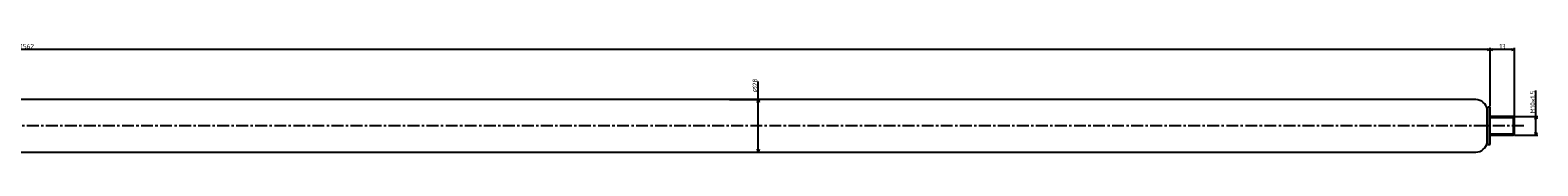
# Model space of a CAD drawing. Extents: x -1198 to 411, y -265 to -207.
# Tile 3 of 3: x -394 to 411, y -265 to -207. Entities that reach past the tile are written whole.
import ezdxf

# ---------------------------------------------------------------- set-up
doc = ezdxf.new("R2010")
doc.units = 0
doc.header["$LTSCALE"] = 0.2
doc.linetypes.add('CENTER', pattern=[50.8, 31.75, -6.35, 6.35, -6.35])
doc.layers.get('0').update_dxf_attribs({"linetype": 'CONTINUOUS'})
doc.layers.get('DEFPOINTS').update_dxf_attribs({"linetype": 'CONTINUOUS'})
for name, color, linetype in [('18-0-CON', 3, 'CONTINUOUS'), ('18-2-CEN', 1, 'CENTER'), ('35-0-CON', 7, 'CONTINUOUS')]:
    doc.layers.add(name, color=color, linetype=linetype)
doc.styles.add('DIMENSION', font='isocp.shx', dxfattribs={"bigfont": 'bigfont.shx'})
doc.dimstyles.get("Standard").update_dxf_attribs({"dimtxt": 0.18, "dimasz": 0.18, "dimexe": 0.18, "dimexo": 0.0625, "dimgap": 0.09, "dimtad": 0, "dimtih": 1, "dimtoh": 1, "dimzin": 0, "dimcen": 0.09, "dimazin": 3, "dimtfac": 1, "dimtofl": 0, "dimtmove": 0, "dimatfit": 3})

# ---------------------------------------------------------------- blocks, each defined once
blk = doc.blocks.new('_OPEN30')
at = {"color": 0, "linetype": 'BYBLOCK'}
for p, q in [((-1, 0.27), (0, 0)), ((0, 0), (-1, -0.27)), ((0, 0), (-1, 0))]:
    blk.add_line(p, q, dxfattribs=at)
blk = doc.blocks.new('*U96')
at = {"layer": '18-0-CON', "color": 161, "style": 'DIMENSION'}
blk.add_text('1562', height=2.5, dxfattribs=at).set_placement((-398.8, -209.5))
blk = doc.blocks.new('*D51')
at = {"layer": '18-0-CON', "color": 161}
for p, q in [((-1176.47, -243.2), (-1176.47, -209)), ((385.53, -240.25), (385.53, -209)), ((384.03, -210), (-1174.97, -210))]:
    blk.add_line(p, q, dxfattribs=at)
at = {"layer": 'DEFPOINTS', "color": 0}
for p in [(-1176.47, -210), (385.53, -240.75), (-1176.47, -243.7)]:
    blk.add_point(p, dxfattribs=at)
at = {"layer": '18-0-CON'}
blk.add_blockref('*U96', (0, 0), dxfattribs=at)
at = {"layer": '18-0-CON', "color": 161, "xscale": 1.5, "yscale": 1.5, "zscale": 1.5, "rotation": 180}
blk.add_blockref('_OPEN30', (-1176.47, -210), dxfattribs=at)
at = {"layer": '18-0-CON', "color": 161, "xscale": 1.5, "yscale": 1.5, "zscale": 1.5}
blk.add_blockref('_OPEN30', (385.53, -210), dxfattribs=at)
blk = doc.blocks.new('*U97')
at = {"layer": '18-0-CON', "color": 161, "style": 'DIMENSION'}
blk.add_text('13', height=2.5, dxfattribs=at).set_placement((390.47, -209.5))
blk = doc.blocks.new('*D52')
at = {"layer": '18-0-CON', "color": 161}
for p, q in [((385.53, -240.25), (385.53, -209)), ((398.53, -245.7), (398.53, -209)), ((397.03, -210), (387.03, -210))]:
    blk.add_line(p, q, dxfattribs=at)
at = {"layer": 'DEFPOINTS', "color": 0}
for p in [(385.53, -210), (385.53, -240.75), (398.53, -246.2)]:
    blk.add_point(p, dxfattribs=at)
at = {"layer": '18-0-CON'}
blk.add_blockref('*U97', (0, 0), dxfattribs=at)
at = {"layer": '18-0-CON', "color": 161, "xscale": 1.5, "yscale": 1.5, "zscale": 1.5, "rotation": 180}
blk.add_blockref('_OPEN30', (385.53, -210), dxfattribs=at)
at = {"layer": '18-0-CON', "color": 161, "xscale": 1.5, "yscale": 1.5, "zscale": 1.5}
blk.add_blockref('_OPEN30', (398.53, -210), dxfattribs=at)
blk = doc.blocks.new('*U98')
at = {"layer": '18-0-CON', "color": 161, "style": 'DIMENSION'}
blk.add_text('M10×1.5', height=2.5, rotation=90, dxfattribs=at).set_placement((409.5, -244.08))
blk = doc.blocks.new('*D53')
at = {"layer": '18-0-CON', "color": 161}
for p, q in [((410, -245.7), (410, -231.85)), ((398.53, -245.7), (411, -245.7)), ((410, -254.2), (410, -247.2)), ((398.53, -255.7), (411, -255.7))]:
    blk.add_line(p, q, dxfattribs=at)
at = {"layer": 'DEFPOINTS', "color": 0}
for p in [(398.03, -245.7), (410, -245.7), (398.03, -255.7)]:
    blk.add_point(p, dxfattribs=at)
at = {"layer": '18-0-CON'}
blk.add_blockref('*U98', (0, 0), dxfattribs=at)
at = {"layer": '18-0-CON', "color": 161, "xscale": 1.5, "yscale": 1.5, "zscale": 1.5}
for p, rotation in [((410, -245.7), 90), ((410, -255.7), 270)]:
    blk.add_blockref('_OPEN30', p, dxfattribs=dict(at, rotation=rotation))
blk = doc.blocks.new('*U102')
at = {"layer": '18-0-CON', "color": 161, "style": 'DIMENSION'}
blk.add_text('∅28', height=2.5, rotation=90, dxfattribs=at).set_placement((-5.5, -232.875))
blk = doc.blocks.new('*D54')
at = {"layer": '18-0-CON', "color": 161}
for p, q in [((-5, -236.7), (-5, -227)), ((-20.37, -236.7), (-4, -236.7)), ((-5, -263.2), (-5, -238.2)), ((-20.37, -264.7), (-4, -264.7))]:
    blk.add_line(p, q, dxfattribs=at)
at = {"layer": 'DEFPOINTS', "color": 0}
for p in [(-20.87, -236.7), (-5, -236.7), (-20.87, -264.7)]:
    blk.add_point(p, dxfattribs=at)
at = {"layer": '18-0-CON'}
blk.add_blockref('*U102', (0, 0), dxfattribs=at)
at = {"layer": '18-0-CON', "color": 161, "xscale": 1.5, "yscale": 1.5, "zscale": 1.5}
for p, rotation in [((-5, -236.7), 90), ((-5, -264.7), 270)]:
    blk.add_blockref('_OPEN30', p, dxfattribs=dict(at, rotation=rotation))

msp = doc.modelspace()

# ---------------------------------------------------------------- linework, layer by layer
at = {"layer": '18-0-CON'}
for p, q in [((398.525, -246.453), (385.525, -246.453)), ((385.525, -254.953), (398.525, -254.953))]:
    msp.add_line(p, q, dxfattribs=at)
at = {"layer": '18-2-CEN'}
msp.add_line((403.525, -250.703), (-1190.475, -250.703), dxfattribs=at)
at = {"layer": '35-0-CON'}
for p, q in [((377.325, -236.703), (-419.057, -236.703)), ((377.917, -236.703), (377.325, -236.703)), ((384.271, -240.753), (383.955, -241.933)), ((385.525, -240.753), (384.271, -240.753)), ((384.271, -260.653), (384.271, -240.753)), ((385.525, -260.653), (385.525, -240.753)), ((383.955, -259.473), (383.955, -241.933)), ((398.025, -245.703), (385.525, -245.703)), ((385.525, -250.703), (385.525, -246.203)), ((398.525, -246.203), (398.025, -245.703)), ((398.025, -255.703), (398.025, -245.703)), ((398.525, -250.703), (398.525, -246.203)), ((385.525, -255.703), (398.025, -255.703)), ((398.025, -255.703), (398.525, -255.203)), ((398.525, -255.203), (398.525, -250.703)), ((-419.057, -264.703), (377.325, -264.703)), ((377.325, -264.703), (377.917, -264.703)), ((383.955, -259.473), (384.271, -260.653)), ((384.271, -260.653), (385.525, -260.653))]:
    msp.add_line(p, q, dxfattribs=at)
for centre, start, end in [((377.917, -242.803), 8.199654, 90), ((377.917, -258.603), 270, 351.800346)]:
    msp.add_arc(centre, 6.1, start, end, dxfattribs=at)

# ---------------------------------------------------------------- dimensions: what is measured, and where the dimension line sits
at = {"layer": '18-0-CON'}
for base, p1, p2, picture, middle in [((-1176.475, -210), (385.525, -240.753), (-1176.475, -243.703), '*D51', (-395.475, -208.25)), ((385.525, -210), (398.525, -246.203), (385.525, -240.753), '*D52', (392.025, -208.25))]:
    dim = msp.add_linear_dim(base=base, p1=p1, p2=p2, dimstyle='Standard', override={"dimscale": 1}, dxfattribs=at)
    dim.commit()
    dim.dimension.update_dxf_attribs({"geometry": picture, "text_midpoint": middle})
dim = msp.add_linear_dim(base=(-5, -236.703), p1=(-20.866, -264.703), p2=(-20.866, -236.703), angle=90, dimstyle='Standard', override={"dimscale": 1, "dimpost": '%%c<>'}, dxfattribs=at)
dim.commit()
dim.dimension.update_dxf_attribs({"geometry": '*D54', "text_midpoint": (-5, -230), "dimtype": 128})
dim = msp.add_linear_dim(base=(410, -245.703), p1=(398.025, -255.703), p2=(398.025, -245.703), angle=90, dimstyle='Standard', override={"dimscale": 1, "dimpost": 'M<>×1.5'}, dxfattribs=at)
dim.commit()
dim.dimension.update_dxf_attribs({"geometry": '*D53', "text_midpoint": (408.25, -238.026)})

doc.saveas('drawing.dxf')
